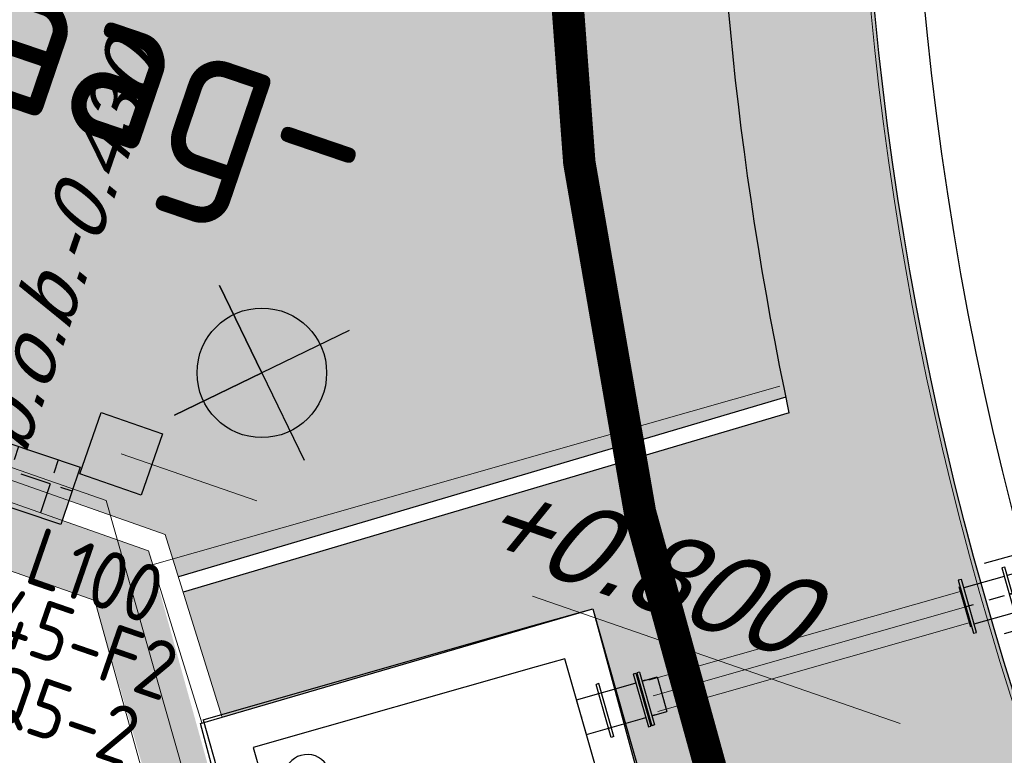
# Model space of a CAD drawing. Header units: metres. Extents: x 128615 to 129083, y 455669 to 456034.
# Tile 39 of 158: x 128750.22 to 128756.29, y 455902.56 to 455907.1. Entities that reach past the tile are written whole.
import ezdxf
from ezdxf.enums import TextEntityAlignment as Align
from ezdxf.lldxf.tags import DXFTag

# ---------------------------------------------------------------- set-up
doc = ezdxf.new("R2010")
doc.units = ezdxf.units.M
for name, pattern in [('DASHED', [19.049999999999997, 12.7, -6.35]), ('RI-AWZI_TERREINRIOLERING', [19.8, 6, -1.8, 2.4, -1.8, 1.8, -1.8, 2.4, -1.8]), ('Tauw_HIDDEN3', [2.8, 2, -0.8]), ('Tauw_L_Center3', [4.338, 2.66, -0.556, 0.556, -0.5660000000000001])]:
    doc.linetypes.add(name, pattern=pattern)
for name, color, linetype, lineweight in [('B-CO-BC-BETONVORM-G', 50, 'Continuous', 18), ('B-WE-OG-HOOGTELIJN-G', 7, 'Continuous', 18), ('B-XX-RI-AWZI_TERREINRIOLERING-G', 10, 'RI-AWZI_TERREINRIOLERING', 18), ('B-XX-VH-BESTRATING-V', 1, 'Continuous', 18), ('X-XX-AL-T25', 7, 'Continuous', 25)]:
    doc.layers.add(name, color=color, linetype=linetype, lineweight=lineweight)
for name, color, linetype in [('B-ME-IE-VERLICHTING-G', 1, 'Continuous'), ('B-ME-RI-PUT-G', 7, 'Continuous'), ('B-XX-GR-KRUIDEN-G', 98, 'Continuous'), ('B-XX-KL-ELEKTRA-G_HDSR', 190, 'HDSR_Elektra'), ('B-XX-OG-BEBOUWING-G', 1, 'Continuous'), ('B-XX-RI-AWZI_TERREINRIOLERING-T25_HDSR', 7, 'Continuous'), ('B-XX-VH-KANTVERHARDING-G', 60, 'Continuous'), ('ME_N_D_EB00----drijflaagafvoergoot~-_-----', 135, 'Continuous'), ('ME_N_D_EB00----sparing~-_-----', 135, 'Continuous'), ('ME_N_N_-B00----drijflaagafvoergoot~C_-----', 135, 'Tauw_L_Center3'), ('ZU_N_A_EB00--E-BETON~-_-----', 7, 'Continuous'), ('ZU_N_A_EL990---L__GY-FM200_pn10~W_-----', 8, 'Continuous'), ('ZU_N_A_EL995---L__GY-FF150_pn10~W_-----', 7, 'Continuous'), ('ZU_N_A_EL995---L__GY-Q150_pn10~W_-----', 7, 'Continuous'), ('ZU_N_A_EL999---L__GY-PEvv200-200_pn10~W_-----', 8, 'Continuous'), ('ZU_N_H_EB00--E-BETON~-_-----', 7, 'Tauw_HIDDEN3')]:
    doc.layers.add(name, color=color, linetype=linetype)
doc.styles.add('BURO-018', font='Isocp.shx', dxfattribs={"height": 360})
doc.styles.add('ISO', font='Iso.shx', dxfattribs={"height": 50})
doc.styles.get("Standard").update_dxf_attribs({"font": 'arial.ttf'})
doc.styles.add('TAUW-ISOCP', font='tcb_isocp.shx')
doc.styles.add('tcb_isocp', font='tcb_isocp.shx')
tags = doc.linetypes.add('HDSR_Elektra', pattern='A,25,-2,["E",Standard,S=1.5,R=0,X=0,Y=-0.75],-4', length=31).pattern_tags.tags
tags[6] = DXFTag(74, 10)

# ---------------------------------------------------------------- blocks, each defined once
blk = doc.blocks.new('FNZ200')
for p, q in [((-170.0000000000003, 20), (169.9999999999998, 20)), ((-170.0000000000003, 20), (-170.0000000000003, 3)), ((-170.0000000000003, 3), (169.9999999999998, 3)), ((-118.5000000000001, 9.094947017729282e-13), (118.5, -9.094947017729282e-13)), ((-111.0000000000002, 40), (-111.0000000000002, 20)), ((110.9999999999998, 40), (110.9999999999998, 20)), ((169.9999999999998, 20), (169.9999999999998, 3))]:
    blk.add_line(p, q)
blk.add_point((0, 0))
blk = doc.blocks.new('FNW200')
for p, q in [((-170, 25.49999999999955), (170, 25.49999999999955)), ((-170, 5.499999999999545), (-170, 25.49999999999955)), ((170, 5.499999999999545), (-170, 5.499999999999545)), ((-130, 0), (130, 0)), ((170, 25.49999999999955), (170, 5.499999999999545))]:
    blk.add_line(p, q)
blk.add_point((0, 0))
blk = doc.blocks.new('drijflaagafvoergoot top')
blk.add_line((-140.0000000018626, 2.58150976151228e-08), (-140.0000000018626, 2.58150976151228e-08))
at = {"layer": 'ME_N_D_EB00----drijflaagafvoergoot~-_-----'}
for p, q in [((-239.999999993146, 100.0000000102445), (-499.99999998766, 300.0000000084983)), ((1.501757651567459e-08, 300.0000000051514), (-40.00000000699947, 100.0000000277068)), ((899.382951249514, -170.0000001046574), (899.3829512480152, 169.9999998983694)), ((899.3829512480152, 169.9999998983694), (919.3829512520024, 169.9999998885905)), ((919.3829512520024, 169.9999998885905), (919.3829512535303, -170.0000001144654)), ((-40.00000000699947, 100.0000000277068), (575.2539842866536, 99.99999989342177)), ((575.2539842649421, 110.9999999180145), (575.2539843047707, -111.0000001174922)), ((640.8829512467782, 114.9999998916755), (899.3829512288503, 114.9999999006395)), ((919.3829512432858, 114.9999999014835), (1177.882951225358, 114.9999999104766)), ((-239.9999999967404, -99.99999997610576), (-500.0000000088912, -299.9999999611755)), ((-40.00000001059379, -99.99999995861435), (575.2539842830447, -100.0000000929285)), ((-40.00000001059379, -99.99999995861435), (-2.413024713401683, -300.0000000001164)), ((899.3829512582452, -115.0000001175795), (640.882951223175, -115.0000000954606)), ((1177.882951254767, -115.0000001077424), (919.3829512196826, -115.0000000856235)), ((919.3829512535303, -170.0000001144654), (899.382951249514, -170.0000001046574))]:
    blk.add_line(p, q, dxfattribs=at)
for points in [[(-500.0000000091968, 600.000000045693), (-499.99999998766, 300.0000000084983), (1.501757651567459e-08, 300.0000000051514), (-6.490154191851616e-09, 600.000000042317)], [(-499.99999998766, 300.0000000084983), (-500.0000000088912, -299.9999999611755), (-6.199115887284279e-09, -299.9999999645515), (1.501757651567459e-08, 300.0000000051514)], [(-239.999999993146, 100.0000000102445), (-239.9999999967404, -99.99999997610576), (-40.00000001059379, -99.99999995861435), (-40.00000000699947, 100.0000000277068)], [(-499.9999999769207, -599.9999999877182), (-500.0000000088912, -299.9999999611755), (-6.199115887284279e-09, -299.9999999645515), (2.575688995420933e-08, -599.9999999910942)]]:
    blk.add_lwpolyline(points, close=True, dxfattribs=at)
blk.add_circle((-140.0000000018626, 2.58150976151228e-08), 100.0000000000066, dxfattribs=at)
blk.add_point((909.3829512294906, -8.716597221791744e-08), dxfattribs=at)
at = {"layer": 'ME_N_D_EB00----sparing~-_-----'}
for p, q in [((815.3829512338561, 224.9999999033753), (1015.382951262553, 224.9999998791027)), ((815.3829512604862, -225.0000001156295), (1015.382951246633, -225.0000000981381))]:
    blk.add_line(p, q, dxfattribs=at)
at = {"layer": 'ME_N_N_-B00----drijflaagafvoergoot~C_-----'}
for p, q in [((-139.9999999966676, 216.9303563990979), (-140.0000000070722, -216.9303563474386)), ((-648.6578470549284, 1.656007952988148e-08), (1203.313179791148, -1.151347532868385e-07))]:
    blk.add_line(p, q, dxfattribs=at)
at = {"layer": 'ME_N_D_EB00----drijflaagafvoergoot~-_-----'}
for name, p, rotation in [('FNZ200', (615.3829512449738, -9.743962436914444e-08), 90), ('FNW200', (615.3829512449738, -9.743962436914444e-08), 270), ('FNW200', (1203.382951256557, -1.186563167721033e-07), 90)]:
    blk.add_blockref(name, p, dxfattribs=dict(at, rotation=rotation))
blk = doc.blocks.new('FNZ150')
for p, q in [((-142.5, 19.00000000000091), (142.5, 19.00000000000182)), ((-142.5, 19.00000000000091), (-142.5, 3.000000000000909)), ((-142.5, 3.000000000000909), (142.5, 3.000000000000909)), ((-104.5, 0), (104.5, 0)), ((-85, 39.00000000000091), (-85, 19.00000000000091)), ((85, 39.00000000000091), (85, 19.00000000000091)), ((142.5, 19.00000000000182), (142.5, 3.000000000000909))]:
    blk.add_line(p, q)
blk.add_point((0, 0))
blk = doc.blocks.new('_QNW150t')
for p, q in [((-84.99999999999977, -200.9999999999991), (-85, 0)), ((85.00000000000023, -200.9999999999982), (85, 0)), ((-142.5, -200.9999999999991), (142.5, -200.9999999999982)), ((-142.5, -200.9999999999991), (-142.5, -216.9999999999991)), ((-142.5, -216.9999999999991), (-104.4999999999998, -217)), ((-104.5, -220), (-104.5, -216.9999999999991)), ((-104.5, -220), (104.5, -220)), ((104.5, -220), (104.5, -216.9999999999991)), ((104.5, -217), (142.5, -216.9999999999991)), ((142.5, -200.9999999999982), (142.5, -216.9999999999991))]:
    blk.add_line(p, q)
for radius, start, end in [(142.5, 306.6190115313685, 233.3809884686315), (85, 0, 180)]:
    blk.add_arc((0, 0), radius, start, end)
for p in [(0, 0), (0, -220)]:
    blk.add_point(p)
blk = doc.blocks.new('_FMNW200(400)')
at = {"color": 0}
for p, q in [((141.5000000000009, 170.0000000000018), (141.5000000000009, -169.9999999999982)), ((158.5000000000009, 170.0000000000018), (141.5000000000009, 170.0000000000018)), ((158.5000000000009, 170.0000000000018), (158.5000000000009, -169.9999999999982)), ((380.0000000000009, -170), (380.0000000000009, 170)), ((380.0000000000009, 170), (397.0000000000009, 170)), ((397.0000000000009, -170), (397.0000000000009, 170)), ((0, 111.0000000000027), (-4.547473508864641e-13, -110.9999999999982)), ((0, 111.0000000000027), (360.0000000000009, 111)), ((360.0000000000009, 111), (380.0000000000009, 111)), ((400, -118.5), (400.0000000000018, 118.5)), ((0, -110.9999999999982), (360.0000000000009, -111)), ((360.0000000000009, -111), (380.0000000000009, -111)), ((158.5000000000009, -169.9999999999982), (141.5000000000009, -169.9999999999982)), ((380.0000000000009, -170), (397.0000000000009, -170))]:
    blk.add_line(p, q, dxfattribs=at)
for p in [(0, 0), (400.0000000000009, 0)]:
    blk.add_point(p, dxfattribs=at)
blk = doc.blocks.new('_PE200200')
at = {"color": 0}
for p, q in [((3, 170), (3, -170)), ((20, 170), (3, 170)), ((20, 170), (20, -170)), ((9.094947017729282e-13, 118.5), (-9.094947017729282e-13, -118.5)), ((20, 111), (116, 110.9999999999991)), ((40, 111), (20, 111)), ((116, 110.9999999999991), (116, -111)), ((20, -111), (116, -111)), ((40, -111), (20, -111)), ((20, -170), (3, -170))]:
    blk.add_line(p, q, dxfattribs=at)
blk.add_point((0, 0), dxfattribs=at)
blk = doc.blocks.new('A$C60F056B1')
at = {"layer": 'ZU_N_A_EB00--E-BETON~-_-----'}
for p, q in [((111.3960885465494, -996.1806727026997), (2611.39608856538, -996.1806727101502)), ((111.396088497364, -1431.180672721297), (111.3960885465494, -996.1806727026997)), ((2611.396088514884, -3496.180672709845), (2611.39608856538, -996.1806727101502)), ((2361.396088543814, -1246.180672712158), (361.3960885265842, -1246.180672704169)), ((361.3960885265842, -1246.180672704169), (361.3960884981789, -1431.180672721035)), ((2361.396088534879, -3246.180672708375), (2361.396088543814, -1246.180672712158)), ((111.3960885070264, -3496.18067271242), (111.396088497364, -1431.180672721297)), ((361.3960884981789, -1431.180672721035), (361.3960885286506, -3246.180672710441)), ((361.3960885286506, -3246.180672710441), (2361.396088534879, -3246.180672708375)), ((111.3960885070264, -3496.18067271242), (2611.396088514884, -3496.180672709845))]:
    blk.add_line(p, q, dxfattribs=at)
at = {"layer": 'ZU_N_A_EL995---L__GY-FF150_pn10~W_-----'}
for p, q in [((773.8960885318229, -3199.180672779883), (488.8960885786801, -3199.18067281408)), ((488.8960885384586, -3215.180672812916), (488.8960885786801, -3199.18067281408)), ((773.8960885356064, -3215.180672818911), (488.8960885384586, -3215.180672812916)), ((735.8960885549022, -3196.180672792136), (526.8960885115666, -3196.180672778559)), ((546.3960885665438, -3235.180672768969), (546.3960885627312, -3215.180672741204)), ((716.3960885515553, -3235.180672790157), (716.3960885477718, -3215.180672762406)), ((773.8960885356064, -3215.180672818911), (773.8960885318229, -3199.180672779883)), ((546.3960885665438, -3235.180672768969), (546.3960885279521, -3590.180672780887)), ((716.3960885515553, -3235.180672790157), (716.3960885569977, -3590.180672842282)), ((488.8960885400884, -3574.180672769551), (773.8960885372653, -3574.180672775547)), ((488.8960885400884, -3574.180672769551), (488.8960885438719, -3590.180672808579)), ((546.3960885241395, -3554.18067279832), (546.396088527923, -3574.180672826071)), ((716.3960885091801, -3554.180672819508), (716.3960885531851, -3574.180672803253)), ((773.8960885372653, -3574.180672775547), (773.8960885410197, -3590.180672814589)), ((488.8960885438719, -3590.180672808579), (773.8960885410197, -3590.180672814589)), ((526.8960885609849, -3593.180672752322), (735.8960885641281, -3593.180672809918)), ((546.3960885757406, -3632.180672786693), (546.3960885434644, -3829.2321385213)), ((716.3960885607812, -3632.180672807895), (716.3960885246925, -3829.23213845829)), ((508.8960885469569, -3849.232138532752), (753.8960885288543, -3849.232138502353)), ((508.8960885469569, -3849.232138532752), (508.8960885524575, -3859.79513982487)), ((546.3960885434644, -3829.2321385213), (546.3960885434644, -3849.232138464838)), ((716.3960885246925, -3829.23213845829), (716.3960885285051, -3849.232138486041)), ((753.8960885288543, -3849.232138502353), (753.896088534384, -3859.795139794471)), ((539.2816214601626, -3890.180672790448), (723.510555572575, -3890.180672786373))]:
    blk.add_line(p, q, dxfattribs=at)
for centre, start, end in [((539.2816214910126, -3859.795139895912), 179.9999982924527, 270), ((723.5105555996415, -3859.795139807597), 270, 359.9999982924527)]:
    blk.add_arc(centre, 30.38553295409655, start, end, dxfattribs=at)
at = {"layer": 'ZU_N_H_EB00--E-BETON~-_-----'}
for p, q in [((2184.619393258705, -2346.180672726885), (2361.396088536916, -2169.403977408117)), ((2270.179313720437, -2431.740593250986), (2184.619393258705, -2346.180672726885)), ((2278.664595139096, -2423.255311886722), (2270.179313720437, -2431.740593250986)), ((2275.836167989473, -2437.397447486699), (2284.321449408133, -2428.912166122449)), ((2284.321449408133, -2428.912166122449), (2278.664595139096, -2423.255311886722)), ((2361.396088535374, -2522.957368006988), (2275.836167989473, -2437.397447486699)), ((1284.619393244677, -3246.180672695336), (1461.396088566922, -3069.403977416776)), ((1461.396088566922, -3069.403977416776), (1546.956009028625, -3154.963897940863)), ((1546.956009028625, -3154.963897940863), (1538.470727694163, -3163.449179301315)), ((1538.470727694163, -3163.449179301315), (1544.127581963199, -3169.106033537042)), ((1544.127581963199, -3169.106033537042), (1552.612863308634, -3160.620752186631)), ((1552.612863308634, -3160.620752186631), (1638.172783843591, -3246.180672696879))]:
    blk.add_line(p, q, dxfattribs=at)
at = {"layer": 'ZU_N_A_EL990---L__GY-FM200_pn10~W_-----', "xscale": -0.9999999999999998}
for p, rotation in [((736.3960885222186, -1246.180672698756), 270), ((1986.396088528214, -3246.180672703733), 90)]:
    blk.add_blockref('_FMNW200(400)', p, dxfattribs=dict(at, rotation=rotation))
at = {"layer": 'ZU_N_A_EL995---L__GY-FF150_pn10~W_-----', "rotation": 179.99999769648}
blk.add_blockref('FNZ150', (631.396088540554, -3593.180672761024), dxfattribs=at)
at = {"layer": 'ZU_N_A_EL995---L__GY-Q150_pn10~W_-----', "rotation": 359.99999769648}
blk.add_blockref('_QNW150t', (631.3960885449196, -2976.180672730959), dxfattribs=at)
at = {"layer": 'ZU_N_A_EL999---L__GY-PEvv200-200_pn10~W_-----'}
for p, rotation in [((736.3960884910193, -846.1806726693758), 90), ((1986.396088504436, -3646.180672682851), 270)]:
    blk.add_blockref('_PE200200', p, dxfattribs=dict(at, rotation=rotation))
blk = doc.blocks.new('E00525')
at = {"linetype": 'ByBlock'}
h = blk.add_hatch(dxfattribs=at)
h.set_pattern_fill('ANGLE', color=0, scale=0.18438609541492, style=0)
h.set_pattern_definition([(360, (-37.67331033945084, -34.01927211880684), (5.551115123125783e-17, 1.287936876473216), [0.9366813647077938, -0.3512555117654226]), (90, (-37.67331033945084, -34.01927211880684), (-1.287936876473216, 1.387778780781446e-16), [0.9366813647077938, -0.3512555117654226])])
edge = h.paths.add_edge_path()
edge.add_line((-2.522521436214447, 2.863310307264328), (2.522521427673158, 2.863310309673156))
edge.add_line((2.522521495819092, 2.863310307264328), (2.522521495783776, 1.000000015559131))
edge.add_line((2.522521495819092, 1.000000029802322), (-2.522521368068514, 1.000000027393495))
edge.add_line((-2.522521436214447, 1), (-2.522521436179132, 2.863310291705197))
h = blk.add_hatch(color=0, dxfattribs=at)
edge = h.paths.add_edge_path()
edge.add_line((-2.522521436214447, 2.863310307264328), (2.522521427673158, 2.863310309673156))
edge.add_line((2.522521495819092, 2.863310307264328), (2.522521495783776, 1.000000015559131))
edge.add_line((2.522521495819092, 1.000000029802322), (-2.522521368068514, 1.000000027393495))
edge.add_line((-2.522521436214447, 1), (-2.522521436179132, 2.863310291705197))
at = {"color": 0, "linetype": 'ByBlock'}
for p, q in [((1.767766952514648, 14.38605433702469), (-1.767766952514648, 10.85052043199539)), ((-1.767766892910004, 14.38605433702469), (1.767767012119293, 10.85052046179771)), ((5.960464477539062e-08, 10.0973382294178), (1.192092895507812e-07, 2.863310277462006))]:
    blk.add_line(p, q, dxfattribs=at)
blk.add_lwpolyline([(-2.522521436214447, 2.863310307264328), (2.522521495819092, 2.863310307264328), (2.522521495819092, 1.000000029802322), (-2.522521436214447, 1)], close=True, dxfattribs=at)
blk.add_circle((0, 12.61828738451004), 2.500000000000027, dxfattribs=at)
at = {"color": 0, "linetype": 'ByBlock', "style": 'BURO-018'}
for tag, p in [('E_GKAST', (5.960464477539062e-08, 20.61828738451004)), ('E_GROEP', (5.960464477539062e-08, 17.61828738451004)), ('E_SGROEP', (4.500000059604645, 17.61828738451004)), ('E_ARMCODE', (0, 12.61828738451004)), ('E_SLET', (4.500000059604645, 11.61828738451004))]:
    blk.add_attdef(tag, text='', height=1.8, dxfattribs=at).set_placement(p, align=Align.MIDDLE)

msp = doc.modelspace()

# ---------------------------------------------------------------- hatches: boundary and pattern name
at = {"layer": 'B-XX-GR-KRUIDEN-G'}
h = msp.add_hatch(dxfattribs=at)
h.set_pattern_fill('SWAMP', color=256, scale=0.2, angle=-116.5632943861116, style=0)
h.set_pattern_definition([(340.9065815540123, (128738.9979208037, 455858.1422880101), (3.839350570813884, 3.326515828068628), [0.6349999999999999, -4.444999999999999]), (70.90658155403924, (128739.2979540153, 455858.0384307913), (-0.9611808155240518, 4.988231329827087), [0.3174999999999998, -8.481319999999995]), (70.90658155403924, (128739.3729632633, 455858.0124661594), (-0.9611808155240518, 4.988231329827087), [0.2539999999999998, -8.544819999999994]), (70.90658155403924, (128739.2229447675, 455858.0643954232), (-0.9611808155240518, 4.988231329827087), [0.2539999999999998, -8.544819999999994]), (40.90658155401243, (128739.4479706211, 455857.9865021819), (-0.9611719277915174, 4.988233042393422), [0.2032, -4.876799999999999]), (100.9065815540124, (128739.1479374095, 455858.0903594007), (-4.8005224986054, 1.661717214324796), [0.2032, -4.8768])])
edge = h.paths.add_edge_path()
edge.add_line((128948.4118116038, 455833.4579504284), (128948.6455033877, 455826.0782791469))
edge.add_line((128948.6455033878, 455826.0782791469), (128943.9095911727, 455812.3966981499))
edge.add_line((128943.9095911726, 455812.3966981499), (128941.3888850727, 455813.2785094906))
edge.add_line((128941.3888850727, 455813.2785094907), (128942.1339618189, 455815.4309623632))
edge.add_arc((128932.745274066, 455818.888458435), 10.00508554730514, -20.21683048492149, 71.17534409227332)
edge.add_line((128935.9736453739, 455828.358376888), (128892.1860483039, 455843.579290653))
edge.add_arc((128893.6952972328, 455847.9211051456), 4.596649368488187, -157.04283936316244, -109.16785423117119, ccw=False)
edge.add_arc((128894.4307678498, 455848.232645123), 5.395382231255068, 162.5112662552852, 202.9571606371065, ccw=False)
edge.add_line((128889.2847814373, 455849.8540560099), (128901.8557516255, 455885.6735668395))
edge.add_line((128901.8557516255, 455885.6735668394), (128887.2242848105, 455890.7225570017))
edge.add_line((128887.2242848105, 455890.7225570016), (128887.1817624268, 455890.5997140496))
edge.add_line((128887.1817624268, 455890.5997140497), (128874.5146120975, 455895.1035688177))
edge.add_line((128874.5146120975, 455895.1035688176), (128873.5283828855, 455892.2544503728))
edge.add_arc((128867.280722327, 455871.995513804), 21.20041917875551, 72.86074229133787, 176.4358647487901)
edge.add_line((128846.121308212, 455873.313454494), (128835.0103701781, 455877.1887525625))
edge.add_arc((128817.5916042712, 455889.2204382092), 21.17014088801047, -34.63404912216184, -24.22743715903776)
edge.add_line((128836.8971577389, 455880.5330640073), (128837.0847450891, 455880.5150973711))
edge.add_line((128837.0847450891, 455880.5150973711), (128838.2442237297, 455883.7950644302))
edge.add_line((128838.2442237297, 455883.7950644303), (128838.0851409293, 455883.9110295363))
edge.add_arc((128817.5916042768, 455889.2204382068), 21.17014088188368, -14.52468191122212, 21.05836036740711)
edge.add_line((128837.3478955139, 455896.8272655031), (128838.4437976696, 455897.45125095))
edge.add_line((128838.4437976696, 455897.45125095), (128836.9196742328, 455900.519436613))
edge.add_line((128836.9196742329, 455900.519436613), (128835.8290882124, 455899.9707426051))
edge.add_arc((128817.5916042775, 455889.2204382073), 21.17014088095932, 30.51773535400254, 65.7725628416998)
edge.add_line((128826.2789784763, 455908.5259916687), (128826.2969451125, 455908.713579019))
edge.add_line((128826.2969451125, 455908.7135790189), (128823.0169780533, 455909.8730576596))
edge.add_line((128823.0169780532, 455909.8730576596), (128822.9010129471, 455909.7139748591))
edge.add_arc((128817.591604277, 455889.2204382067), 21.17014088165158, 75.47531808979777, 155.5873596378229)
edge.add_line((128798.3142327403, 455897.9701702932), (128798.1176121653, 455897.9799474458))
edge.add_line((128798.1176121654, 455897.9799474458), (128797.7211869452, 455896.8585281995))
edge.add_line((128797.7211869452, 455896.8585281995), (128793.8072384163, 455898.2133509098))
edge.add_arc((128775.6531717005, 455909.0573338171), 21.14620778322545, -30.85117203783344, -24.45064201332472)
edge.add_line((128794.9029489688, 455900.3047239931), (128795.4902118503, 455900.2458409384))
edge.add_line((128795.4902118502, 455900.2458409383), (128796.7020683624, 455903.7467742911))
edge.add_line((128796.7020683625, 455903.746774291), (128796.1976420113, 455904.0486570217))
edge.add_arc((128775.6531716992, 455909.057333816), 21.14620778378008, -13.70124981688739, 21.18853243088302)
edge.add_line((128795.3698146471, 455916.7003760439), (128797.9082227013, 455917.9559061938))
edge.add_line((128797.9082227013, 455917.9559061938), (128796.4067381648, 455921.1222890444))
edge.add_line((128796.4067381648, 455921.1222890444), (128793.8362756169, 455919.8525566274))
edge.add_arc((128775.6531717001, 455909.0573338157), 21.1462077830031, 30.69740409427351, 65.54935799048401)
edge.add_line((128784.4057815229, 455928.3071110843), (128784.4646645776, 455928.8943739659))
edge.add_line((128784.4646645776, 455928.8943739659), (128780.9637312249, 455930.1062304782))
edge.add_line((128780.9637312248, 455930.1062304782), (128780.6618484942, 455929.6018041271))
edge.add_arc((128775.6531717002, 455909.0573338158), 21.14620778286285, 76.298750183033, 155.5095457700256)
edge.add_line((128756.4094808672, 455917.8233173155), (128755.8262168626, 455917.8979581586))
edge.add_line((128755.8262168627, 455917.8979581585), (128754.6142224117, 455914.3971073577))
edge.add_line((128754.6142224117, 455914.3971073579), (128755.1121866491, 455914.0802848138))
edge.add_arc((128775.6531716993, 455909.057333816), 21.1462077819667, 166.2589379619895, 191.7043835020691)
edge.add_line((128754.9466508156, 455904.7675673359), (128751.1985842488, 455903.6584638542))
edge.add_line((128751.1985842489, 455903.6584638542), (128751.1173775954, 455903.9197317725))
edge.add_line((128751.1173775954, 455903.9197317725), (128741.4969709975, 455907.2999279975))
edge.add_line((128741.4969709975, 455907.2999279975), (128757.0495062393, 455938.2990116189))
edge.add_line((128757.0495062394, 455938.2990116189), (128795.963293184, 455925.5684809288))
edge.add_line((128795.963293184, 455925.5684809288), (128808.0815679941, 455921.3936663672))
edge.add_line((128808.0815679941, 455921.3936663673), (128811.5859768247, 455919.9881814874))
edge.add_line((128811.5859768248, 455919.9881814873), (128842.9440111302, 455909.6012506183))
edge.add_line((128842.9440111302, 455909.6012506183), (128874.3253125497, 455899.2845629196))
edge.add_line((128874.3253125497, 455899.2845629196), (128897.3942134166, 455890.0887698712))
edge.add_line((128897.3942134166, 455890.0887698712), (128932.249899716, 455875.2515896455))
edge.add_line((128932.249899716, 455875.2515896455), (128958.9784740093, 455863.874893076))
edge.add_line((128958.9784740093, 455863.8748930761), (128948.4118116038, 455833.4579504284))
h.paths.add_polyline_path([(128845.694092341, 455904.4570519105), (128848.0856081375, 455905.5477301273), (128849.2310223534, 455903.2376735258), (128848.6444501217, 455901.5319182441), (128846.8291906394, 455902.1678003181)], flags=16)
at = {"layer": 'B-XX-VH-BESTRATING-V'}
h = msp.add_hatch(dxfattribs=at)
h.set_pattern_fill('AR-B88', color=256, scale=0.001999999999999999, angle=-116.5632943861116, style=0)
h.set_pattern_definition([(340.9065815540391, (222427.1499990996, -244828.0170875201), (0.1329372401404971, 0.384042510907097), []), (70.90658155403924, (222427.1499990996, -244828.0170875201), (-0.05908401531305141, 0.4505111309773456), [0.4063999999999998, -0.4063999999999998])])
h.paths.add_polyline_path([(128802.6831891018, 455871.9683862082), (128802.3461751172, 455873.6753526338), (128799.7344619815, 455873.2101704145), (128799.9911473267, 455871.4906072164)], flags=17)
h.paths.add_polyline_path([(128809.7716455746, 455870.5194527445, -0.3830161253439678), (128798.1585253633, 455894.985336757), (128798.0410408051, 455895.0629989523), (128798.7426580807, 455897.047754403), (128798.8906188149, 455897.0403969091, -0.3816233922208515), (128823.2619809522, 455908.681307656), (128823.3492469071, 455908.8010204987), (128824.2202072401, 455908.4931332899), (128824.5146119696, 455909.3436393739), (128823.0169780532, 455909.8730576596), (128822.9010129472, 455909.7139748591, 0.3645239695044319), (128798.3142327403, 455897.9701702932), (128798.1176121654, 455897.9799474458), (128797.7211869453, 455896.8585281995), (128797.6878571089, 455896.7642437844), (128793.7546200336, 455898.1257432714, 0.02914402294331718), (128794.9029489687, 455900.3047239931), (128795.4902118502, 455900.2458409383), (128796.7020683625, 455903.746774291), (128796.1976420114, 455904.0486570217, 0.1534224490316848), (128795.3698146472, 455916.7003760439), (128797.9082227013, 455917.9559061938), (128796.4067381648, 455921.1222890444), (128793.836275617, 455919.8525566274, 0.153253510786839), (128784.4057815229, 455928.3071110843), (128784.4646645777, 455928.8943739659), (128780.9637312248, 455930.1062304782), (128780.6618484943, 455929.6018041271, 0.3600753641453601), (128756.4094808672, 455917.8233173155), (128755.8262168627, 455917.8979581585), (128754.6142224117, 455914.3971073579), (128755.1121866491, 455914.0802848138, 0.1126862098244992), (128754.9672368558, 455904.6693726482), (128751.228268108, 455903.5629613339), (128751.4681974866, 455902.791031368), (128753.7546102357, 455903.4609714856), (128754.4147722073, 455901.0245720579), (128752.1405026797, 455900.3908550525), (128752.3841142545, 455899.5286384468), (128756.2328856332, 455900.6898615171), (128756.2729437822, 455900.5974951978, 0.1850112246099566), (128766.8871882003, 455889.8136429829), (128766.8125473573, 455889.2303789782), (128768.6815525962, 455888.5834183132), (128768.0780292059, 455886.8559226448), (128758.9954711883, 455890.0228108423), (128750.6369597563, 455892.9361511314), (128750.9249881, 455893.8376432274), (128746.1363612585, 455895.4945688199), (128745.0365227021, 455892.3228495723, 0.145715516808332), (128741.8477927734, 455889.9544302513, -0.3237883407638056), (128749.4031400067, 455892.2733416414), (128767.1030434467, 455886.1714937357), (128768.6009545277, 455885.6525632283), (128768.9522127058, 455886.6663736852), (128771.9254436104, 455885.6870242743), (128771.6102218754, 455884.6115276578), (128780.1756717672, 455881.6469653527), (128791.5501526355, 455877.7101819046, -0.1901935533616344), (128799.0036448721, 455871.3153469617), (128799.9911473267, 455871.4906072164), (128799.7344619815, 455873.2101704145), (128802.3461751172, 455873.6753526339), (128802.6831891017, 455871.9683862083), (128803.3650649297, 455872.0894043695), (128804.9044082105, 455870.3143797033), (128805.6418993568, 455866.7162066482), (128804.8351694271, 455864.5433848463), (128800.4828560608, 455863.6959360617), (128800.1636573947, 455861.953330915), (128804.3746034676, 455860.4957017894), (128801.189211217, 455851.2934192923), (128801.8191947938, 455851.0775833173), (128806.9899085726, 455866.0979061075), (128809.2715134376, 455865.3078385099), (128809.5798165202, 455866.1984955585), (128807.4969410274, 455866.9266101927), (128806.7155608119, 455871.0576591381, 0.02837327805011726), (128808.8418721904, 455869.94306667), (128808.8320950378, 455869.7464460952), (128810.5925307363, 455869.1241265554), (128810.8869354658, 455869.9746326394), (128809.7642880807, 455870.3714920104)])
h.paths.add_polyline_path([(128802.1708073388, 455874.7161668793), (128798.1990629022, 455874.016585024, -0.00197751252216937), (128798.2689034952, 455873.9273473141), (128802.2531375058, 455874.6291290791, -0.001414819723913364)], flags=0)
h.paths.add_polyline_path([(128799.2250375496, 455875.0005329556, -1), (128799.9806637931, 455874.7389711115, -1)], flags=0)
h.paths.add_polyline_path([(128795.5535477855, 455877.1010864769), (128794.9865558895, 455877.2973520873), (128795.1828215, 455877.8643439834), (128795.7498133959, 455877.6680783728)], flags=0)
h.paths.add_polyline_path([(128795.0846886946, 455877.5808480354, -1), (128795.6516805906, 455877.3845824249, -1)], flags=0)
h.paths.add_polyline_path([(128789.8363600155, 455884.0321790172, -1), (128789.9308586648, 455883.9994680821, -1)], flags=0)
h.paths.add_polyline_path([(128789.5422703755, 455884.3809320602, -1), (128789.7312676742, 455884.3155101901, -1)], flags=0)
h.paths.add_polyline_path([(128789.7062138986, 455884.7031730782, -1), (128789.8007125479, 455884.6704621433, -1)], flags=0)
h.paths.add_polyline_path([(128789.1901890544, 455884.2549662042, -1), (128789.2846877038, 455884.2222552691, -1)], flags=0)
h.paths.add_polyline_path([(128781.9076581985, 455884.7022655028), (128781.5157294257, 455884.1839190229), (128780.9016399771, 455884.3964875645), (128780.9140405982, 455885.0462086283), (128781.5357940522, 455885.2351897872)], flags=16)
h.paths.add_polyline_path([(128770.2230062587, 455889.5529180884), (128769.9358075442, 455889.1015149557), (128767.7981038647, 455889.8415879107), (128767.8655687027, 455890.3687766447, -0.3785461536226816), (128756.1487559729, 455914.4874992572), (128755.6973528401, 455914.7746979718), (128756.4374257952, 455916.9124016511), (128756.9646145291, 455916.8449368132, -0.3786081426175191), (128781.0875670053, 455928.5605714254), (128781.3605012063, 455929.0166266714), (128783.4982048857, 455928.2765537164), (128783.4448275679, 455927.7442016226, -0.1719370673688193), (128793.4723990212, 455918.6689969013), (128795.985380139, 455919.910335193), (128796.7157271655, 455918.3701539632), (128794.2182550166, 455917.1348712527, -0.1722066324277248), (128795.1564093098, 455903.6229385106), (128795.6124645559, 455903.3500043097), (128794.8723916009, 455901.2123006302), (128794.340039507, 455901.265677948, -0.3784841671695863)], flags=16)
h.paths.add_polyline_path([(128772.6322610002, 455885.201210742), (128772.0652691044, 455885.3974763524), (128772.2615347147, 455885.9644682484), (128772.8285266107, 455885.768202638)], flags=16)
h.paths.add_polyline_path([(128772.1634019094, 455885.6809723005, -1), (128772.7303938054, 455885.48470669, -1)], flags=0)
h.paths.add_polyline_path([(128746.8429795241, 455893.7547216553), (128746.2759876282, 455893.9509872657), (128746.4722532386, 455894.5179791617), (128747.0392451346, 455894.3217135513)], flags=16)
h.paths.add_polyline_path([(128746.3741204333, 455894.2344832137, -1), (128746.9411123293, 455894.0382176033, -1)], flags=0)
h.paths.add_polyline_path([(128786.8876797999, 455882.5506637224), (128788.2286606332, 455882.0864799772), (128788.4249262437, 455882.6534718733), (128787.0839454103, 455883.1176556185)], flags=8)
h.paths.add_polyline_path([(128787.8560286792, 455886.7387165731), (128789.8270005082, 455886.0564599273), (128790.0232661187, 455886.6234518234), (128788.0522942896, 455887.3057084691)], flags=8)
h.paths.add_polyline_path([(128780.9670642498, 455884.5893507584), (128781.6393546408, 455884.3566358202), (128781.8159936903, 455884.8669285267), (128781.1437032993, 455885.0996434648)], flags=8)
h.paths.add_polyline_path([(128790.3023911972, 455883.5528374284), (128790.9593818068, 455883.3254185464), (128791.1556474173, 455883.8924104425), (128790.4986568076, 455884.1198293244)], flags=8)
edge = h.paths.add_edge_path(flags=16)
edge.add_arc((128786.9524666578, 455865.1426516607), 14.3259422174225, 37.8213863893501, 70.95297360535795)
edge.add_line((128791.6276532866, 455878.6842634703), (128773.0238165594, 455885.1535321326))
edge.add_line((128773.0238165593, 455885.1535321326), (128773.3153738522, 455886.0005636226))
edge.add_line((128773.3153738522, 455886.0005636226), (128769.6490773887, 455887.2857430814))
edge.add_line((128769.6490773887, 455887.2857430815), (128769.9427154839, 455888.1467148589))
edge.add_line((128769.9427154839, 455888.1467148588), (128770.3133981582, 455888.0183845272))
edge.add_line((128770.3133981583, 455888.0183845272), (128770.6302207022, 455888.5163487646))
edge.add_arc((128775.6531717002, 455909.0573338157), 21.14620778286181, -103.7410620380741, -33.63390409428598)
edge.add_line((128793.2593696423, 455897.3447808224), (128797.3878885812, 455895.9156840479))
edge.add_line((128797.3878885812, 455895.915684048), (128796.9581335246, 455894.6999803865))
edge.add_line((128796.9581335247, 455894.6999803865), (128797.1153368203, 455894.5960624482))
edge.add_arc((128817.5916042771, 455889.2204382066), 21.17014088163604, 165.2901148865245, 223.5699829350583)
edge.add_line((128802.2531375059, 455874.6291290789), (128798.2689034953, 455873.927347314))
h = msp.add_hatch(dxfattribs=at)
h.set_pattern_fill('BRICK', color=256, scale=0.03307086, angle=-116.5097316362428)
h.set_pattern_definition([(340.9065815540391, (128781.00315288, 455850.7668853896), (0.0686929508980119, 0.1984471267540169), []), (70.90658155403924, (128781.00315288, 455850.7668853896), (-0.3968942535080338, 0.1373859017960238), [0.2099999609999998, -0.2099999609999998]), (70.90658155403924, (128781.2016000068, 455850.6981924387), (-0.3968942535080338, 0.1373859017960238), [-0.2099999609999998, 0.2099999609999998])])
edge = h.paths.add_edge_path()
edge.add_line((128831.6126664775, 455838.8346340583), (128839.0652869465, 455860.4902585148))
edge.add_line((128839.0652869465, 455860.4902585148), (128836.3034510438, 455861.4412710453))
edge.add_line((128836.3034510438, 455861.4412710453), (128833.541615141, 455862.3922835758))
edge.add_arc((128834.2946828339, 455864.407557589), 2.151381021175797, 165.7586443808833, 249.5102871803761, ccw=False)
edge.add_line((128832.2094179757, 455864.936812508), (128832.7229766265, 455866.3634640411))
edge.add_line((128832.7229766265, 455866.3634640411), (128829.5305935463, 455867.4960062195))
edge.add_line((128829.5305935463, 455867.4960062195), (128825.7790093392, 455865.6897798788))
edge.add_line((128825.7790093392, 455865.6897798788), (128824.1892600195, 455861.2288345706))
edge.add_line((128824.1892600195, 455861.2288345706), (128829.3480097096, 455859.4118744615))
edge.add_arc((128828.6821113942, 455857.5376763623), 1.98897940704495, -20.160679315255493, 70.43999003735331, ccw=False)
edge.add_line((128830.5492255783, 455856.8521665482), (128825.085613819, 455841.0700632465))
edge.add_arc((128820.6003911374, 455842.5189337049), 4.713432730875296, 246.4303146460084, 342.09788309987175, ccw=False)
edge.add_line((128818.7156584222, 455838.1987218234), (128794.9887339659, 455846.4591081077))
edge.add_line((128794.9887339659, 455846.4591081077), (128740.4443933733, 455865.3829613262))
edge.add_arc((128742.7378552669, 455872.1050294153), 7.102546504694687, 156.7495911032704, 251.16118143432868, ccw=False)
edge.add_line((128736.2121179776, 455874.9087625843), (128740.8492055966, 455888.4475361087))
edge.add_arc((128747.4193090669, 455885.7839878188), 7.08948158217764, 110.50432189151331, 157.9321541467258, ccw=False)
edge.add_line((128744.936019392, 455892.4243207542), (128746.0560372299, 455895.6599412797))
edge.add_line((128746.0560372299, 455895.6599412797), (128750.9663574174, 455893.9602221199))
edge.add_line((128750.9663574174, 455893.9602221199), (128752.5278960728, 455898.5416274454))
edge.add_line((128752.5278960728, 455898.5416274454), (128752.0152830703, 455900.3559231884))
edge.add_line((128752.0152830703, 455900.3559231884), (128751.9765845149, 455900.3451798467))
edge.add_line((128751.9765845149, 455900.3451798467), (128751.0126086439, 455903.818817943))
edge.add_line((128751.0126086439, 455903.818817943), (128743.3040688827, 455906.5354959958))
edge.add_line((128743.3040688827, 455906.5354959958), (128719.892912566, 455838.9029857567))
edge.add_line((128719.892912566, 455838.9029857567), (128720.2712589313, 455838.7734198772))
edge.add_line((128720.2712589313, 455838.7734198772), (128743.5504862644, 455906.0245387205))
edge.add_line((128743.5504862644, 455906.0245387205), (128750.6829467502, 455903.5108851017))
edge.add_line((128750.6829467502, 455903.5108851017), (128752.1090925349, 455898.5527556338))
edge.add_line((128752.1090925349, 455898.5527556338), (128750.717407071, 455894.4696833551))
edge.add_line((128750.717407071, 455894.4696833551), (128745.8088863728, 455896.1687796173))
edge.add_line((128745.8088863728, 455896.1687796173), (128744.6185725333, 455892.7300809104))
edge.add_arc((128747.419309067, 455885.7839878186), 7.489481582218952, 111.9598016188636, 158.0177529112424)
edge.add_line((128740.4743136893, 455888.5874452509), (128735.6521931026, 455874.5084362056))
edge.add_arc((128742.711383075, 455872.0759849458), 7.466524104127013, 160.9871051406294, 251.273710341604)
edge.add_line((128740.3142736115, 455865.0047157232), (128794.856583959, 455846.0815660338))
edge.add_line((128794.856583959, 455846.0815660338), (128818.5714073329, 455837.8252763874))
edge.add_arc((128820.6003911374, 455842.5189337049), 5.113432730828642, 246.6220382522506, 342.0506229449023)
edge.add_line((128825.4649488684, 455840.9430934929), (128830.9260443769, 455856.717928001))
edge.add_arc((128828.6821113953, 455857.5376763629), 2.388979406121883, 339.9318582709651, 430.4537588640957)
edge.add_line((128829.4813863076, 455859.7889831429), (128824.7008226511, 455861.4727425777))
edge.add_line((128824.7008226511, 455861.4727425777), (128826.1020253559, 455865.4046131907))
edge.add_line((128826.1020253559, 455865.4046131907), (128829.4604913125, 455867.0964502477))
edge.add_line((128829.4604913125, 455867.0964502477), (128832.2105117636, 455866.120842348))
edge.add_line((128832.2105117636, 455866.120842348), (128831.8267665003, 455865.0548087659))
edge.add_arc((128834.2946828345, 455864.4075575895), 2.551381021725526, 165.3042260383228, 249.6319906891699)
edge.add_line((128833.4066780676, 455862.0156979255), (128838.5569163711, 455860.2422612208))
edge.add_line((128838.5569163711, 455860.2422612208), (128831.2322111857, 455838.9583295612))
edge.add_arc((128836.4510621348, 455837.3560573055), 5.459274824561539, 162.9326608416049, 251.688394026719)
edge.add_line((128834.7358411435, 455832.1732300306), (128868.2102711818, 455820.5590485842))
edge.add_arc((128870.243457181, 455825.3755239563), 5.22802833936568, 247.1138597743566, 340.4610631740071)
edge.add_line((128875.1704265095, 455823.6270235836), (128882.5907182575, 455844.7795449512))
edge.add_arc((128880.2053561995, 455845.6949556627), 2.55498119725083, 339.0051081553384, 400.5811834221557)
edge.add_line((128882.1458260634, 455847.357034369), (128879.1820600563, 455850.9862143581))
edge.add_line((128879.1820600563, 455850.9862143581), (128886.2461834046, 455856.9579368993))
edge.add_arc((128882.7728296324, 455860.6776088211), 5.089218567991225, 313.038728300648, 342.0620473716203)
edge.add_line((128887.6146643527, 455859.110196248), (128893.0181774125, 455874.5159597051))
edge.add_arc((128882.8722026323, 455877.7590635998), 10.65169127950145, 342.2738127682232, 419.290512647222)
edge.add_line((128888.3118646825, 455886.917043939), (128886.2148499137, 455887.872679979))
edge.add_line((128886.2148499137, 455887.872679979), (128886.1094443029, 455887.4783866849))
edge.add_line((128886.1094443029, 455887.4783866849), (128888.1745737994, 455886.5274173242))
edge.add_arc((128882.8857705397, 455877.7600346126), 10.23906438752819, -17.723255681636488, 58.900096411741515, ccw=False)
edge.add_line((128892.6388684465, 455874.6430616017), (128887.2355901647, 455859.2379771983))
edge.add_arc((128882.7728296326, 455860.677608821), 4.689218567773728, 313.1287842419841, 342.12093767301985, ccw=False)
edge.add_line((128885.978569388, 455857.2553283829), (128883.1729931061, 455854.8264816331))
edge.add_line((128883.1729931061, 455854.8264816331), (128878.5836409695, 455851.0866857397))
edge.add_line((128878.5836409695, 455851.0866857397), (128881.839104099, 455847.1002356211))
edge.add_arc((128880.2053561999, 455845.6949556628), 2.15498119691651, -21.143024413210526, 40.70070699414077, ccw=False)
edge.add_line((128882.2152704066, 455844.9176598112), (128877.8010034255, 455832.3322089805))
edge.add_line((128877.8010034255, 455832.3322089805), (128874.7932273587, 455823.7601450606))
edge.add_arc((128870.243457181, 455825.3755239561), 4.828028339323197, 246.96541338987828, 340.45278373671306, ccw=False)
edge.add_line((128868.354313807, 455820.9324400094), (128834.8638834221, 455832.552191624))
edge.add_arc((128836.4510621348, 455837.3560573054), 5.059274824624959, 163.0072479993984, 251.7166439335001, ccw=False)

# ---------------------------------------------------------------- linework, layer by layer
at = {"layer": 'B-ME-IE-VERLICHTING-G'}
msp.add_lwpolyline([(128752.2525125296, 455905.1785631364), (128751.1733742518, 455904.6550383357), (128751.7129433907, 455904.9168007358), (128751.4511809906, 455905.4563698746), (128751.974705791, 455904.377231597)], dxfattribs=at)
msp.add_circle((128751.7129433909, 455904.9168007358), 0.3998079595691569, dxfattribs=at)
at = {"layer": 'B-ME-RI-PUT-G', "lineweight": -3, "flags": 128}
msp.add_lwpolyline([(128750.5905766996, 455904.2934656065), (128750.7214198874, 455904.6714603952), (128751.099414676, 455904.5406172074), (128750.9685714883, 455904.1626224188)], close=True, dxfattribs=at)
at = {"layer": 'B-XX-KL-ELEKTRA-G_HDSR', "linetype": 'DASHED', "const_width": 0.1999999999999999}
msp.add_lwpolyline([(128777.3622988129, 455931.437893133, 0.5939745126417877), (128756.3960917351, 455897.9347327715)], format="xyb", dxfattribs=at)
at = {"layer": 'B-XX-OG-BEBOUWING-G'}
msp.add_lwpolyline([(128793.4723990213, 455918.6689969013), (128795.9853801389, 455919.910335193), (128796.7157271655, 455918.3701539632), (128794.2182550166, 455917.1348712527, -0.1722066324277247), (128795.1564093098, 455903.6229385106), (128795.6124645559, 455903.3500043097), (128794.8723916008, 455901.2123006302), (128794.340039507, 455901.265677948, -0.3784841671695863), (128770.2230062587, 455889.5529180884), (128769.9358075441, 455889.1015149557), (128767.7981038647, 455889.8415879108), (128767.8655687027, 455890.3687766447, -0.3785461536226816), (128756.1487559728, 455914.4874992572), (128755.6973528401, 455914.7746979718), (128756.4374257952, 455916.9124016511), (128756.9646145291, 455916.8449368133, -0.3786081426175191), (128781.0875670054, 455928.5605714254), (128781.3605012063, 455929.0166266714), (128783.4982048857, 455928.2765537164), (128783.4448275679, 455927.7442016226, -0.1719370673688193)], format="xyb", close=True, dxfattribs=at)
msp.add_lwpolyline([(128753.7546102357, 455903.4609714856), (128754.4147722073, 455901.0245720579), (128751.976584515, 455900.3451798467), (128751.3352064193, 455902.7520637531), (128753.7546102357, 455903.4609714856)], dxfattribs=at)
msp.add_lwpolyline([(128753.7546102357, 455903.4609714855), (128754.4147722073, 455901.0245720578), (128751.976584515, 455900.3451798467), (128751.3352064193, 455902.7520637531)], close=True, dxfattribs=at)
msp.add_circle((128775.6531716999, 455909.0573338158), 19.93842131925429, dxfattribs=at)
at = {"layer": 'B-XX-RI-AWZI_TERREINRIOLERING-G'}
for points in [[(128789.1040761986, 455891.1735685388), (128750.8449956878, 455904.417041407)], [(128754.1003700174, 455903.0191614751), (128756.0290791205, 455903.5688082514)], [(128754.1277769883, 455902.9229904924), (128756.0564860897, 455903.472637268)], [(128754.1551839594, 455902.8268195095), (128756.0838930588, 455903.3764662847)]]:
    msp.add_lwpolyline(points, dxfattribs=at)
at = {"layer": 'B-XX-VH-BESTRATING-V'}
for p, q in [((128742.3026162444, 455907.054229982), (128750.7521314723, 455904.1294099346)), ((128751.0225662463, 455903.7277610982), (128754.9084789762, 455904.8351751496)), ((128750.7521314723, 455904.1294099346), (128752.21154872, 455899.0083189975))]:
    msp.add_line(p, q, dxfattribs=at)
at = {"layer": 'B-XX-VH-BESTRATING-V', "ltscale": 0.5}
msp.add_lwpolyline([(128781.122774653, 455928.5754367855, 0.3794766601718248), (128756.9305025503, 455916.824866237), (128756.4561320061, 455916.8805793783), (128755.727770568, 455914.7764153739), (128756.1350687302, 455914.5269367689, 0.3794766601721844), (128767.8856392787, 455890.3346646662), (128767.8299261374, 455889.860294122), (128769.9340901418, 455889.1319326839), (128770.1835687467, 455889.5392308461, 0.379476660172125), (128794.3758408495, 455901.2898013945), (128794.8502113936, 455901.2340882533), (128795.5785728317, 455903.3382522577), (128795.1712746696, 455903.5877308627, 0.3794766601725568), (128783.4207041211, 455927.7800029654), (128783.4764172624, 455928.2543735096), (128781.372253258, 455928.9827349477)], format="xyb", close=True, dxfattribs=at)
at = {"layer": 'B-XX-VH-BESTRATING-V'}
msp.add_lwpolyline([(128751.3425441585, 455902.757309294), (128751.0126086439, 455903.818817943), (128743.3040688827, 455906.5354959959), (128739.65578876, 455895.9959763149), (128739.5329405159, 455896.0385005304), (128743.2239832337, 455906.7015571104), (128751.1173775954, 455903.9197317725), (128751.4666858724, 455902.795894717)], dxfattribs=at)
msp.add_lwpolyline([(128794.8501271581, 455846.0630092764), (128776.3089342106, 455852.50780791), (128752.5392642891, 455860.7784352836), (128740.3078168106, 455864.9861589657, -0.4138194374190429), (128735.6521931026, 455874.5084362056), (128740.4743136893, 455888.5874452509, -0.2037156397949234), (128744.6185725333, 455892.7300809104), (128745.8088863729, 455896.1687796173), (128750.7174070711, 455894.4696833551), (128752.109092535, 455898.5527556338), (128751.5911509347, 455900.2382174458), (128750.6829467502, 455903.5108851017), (128743.5504862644, 455906.0245387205), (128720.2712589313, 455838.7734198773), (128723.5752764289, 455837.6419488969), (128729.3545601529, 455854.3377226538), (128730.4914183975, 455857.6569755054, -0.4158503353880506), (128737.5441658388, 455861.0866553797), (128737.5441658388, 455861.0866553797), (128754.3612985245, 455855.2598972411, -0.4298859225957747), (128760.0133899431, 455842.8877252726), (128760.0133899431, 455842.8877252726), (128751.0899095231, 455817.1086747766), (128750.3530107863, 455817.3616005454)], format="xyb", dxfattribs=at)
at = {"layer": 'B-XX-VH-KANTVERHARDING-G'}
msp.add_lwpolyline([(128754.9672368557, 455904.6693726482, -0.1126862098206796), (128755.1121866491, 455914.0802848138), (128754.6142224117, 455914.3971073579), (128755.8262168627, 455917.8979581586), (128756.4094808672, 455917.8233173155, -0.3600753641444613), (128780.6618484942, 455929.6018041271), (128780.9638137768, 455930.1063684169), (128784.4646645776, 455928.8943739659), (128784.4057815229, 455928.3071110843, -0.153253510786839), (128793.836275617, 455919.8525566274), (128796.4067381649, 455921.1222890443), (128797.9082227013, 455917.9559061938), (128795.3698146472, 455916.7003760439, -0.1534224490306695), (128796.1976420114, 455904.0486570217), (128796.7022063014, 455903.7466917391), (128795.4902118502, 455900.2458409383), (128794.9029489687, 455900.3047239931, -0.0291440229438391), (128793.7546200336, 455898.1257432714, -0.0291440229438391)], format="xyb", dxfattribs=at)
for points in [[(128754.9466508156, 455904.767567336), (128751.1985842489, 455903.6584638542)], [(128754.9672368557, 455904.6693726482), (128751.228268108, 455903.562961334)]]:
    msp.add_lwpolyline(points, dxfattribs=at)

# ---------------------------------------------------------------- block references
at = {"layer": 'B-CO-BC-BETONVORM-G', "xscale": 0.001, "yscale": 0.001, "zscale": 0.001, "rotation": 285.906582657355}
msp.add_blockref('A$C60F056B1', (128754.6821166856, 455903.8411251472), dxfattribs=at)
at = {"layer": 'B-ME-IE-VERLICHTING-G'}
ref = msp.add_blockref('E00525', (128750.1767426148, 455904.6841857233), dxfattribs=dict(at, xscale=0.1999999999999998, yscale=0.1999999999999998, zscale=0.1999999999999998, rotation=161.4902905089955))
ref.add_attrib('E_SGROEP', 'Q5-2', dxfattribs={"layer": '0', "color": 1, "linetype": 'ByBlock', "height": 0.3599999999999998, "rotation": 340.9065810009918, "style": 'BURO-018'}).set_placement((128750.4772034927, 455902.8091940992), align=Align.MIDDLE)
ref.add_attrib('E_GKAST', 'L100', dxfattribs={"layer": '0', "color": 1, "linetype": 'ByBlock', "height": 0.3599999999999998, "rotation": 340.9065810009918, "style": 'BURO-018'}).set_placement((128750.6876320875, 455903.6637771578), align=Align.MIDDLE)
ref.add_attrib('E_GROEP', '145-F2', dxfattribs={"layer": '0', "color": 1, "linetype": 'ByBlock', "height": 0.3599999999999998, "rotation": 340.9065810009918, "style": 'BURO-018'}).set_placement((128750.5452093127, 455903.2713969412), align=Align.MIDDLE)
ref.add_attrib('E_SLET', 'A', dxfattribs={"layer": '0', "color": 1, "linetype": 'ByBlock', "height": 0.3599999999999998, "rotation": 340.9065810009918, "style": 'BURO-018'}).set_placement((128750.1392226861, 455901.9956915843), align=Align.MIDDLE)
at = {"layer": 'B-XX-RI-AWZI_TERREINRIOLERING-G', "xscale": -0.001, "yscale": 0.001, "zscale": 0.001, "rotation": 15.90658202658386}
msp.add_blockref('drijflaagafvoergoot top', (128757.2085019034, 455903.8009406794), dxfattribs=at)

# ---------------------------------------------------------------- texts
at = {"layer": 'B-WE-OG-HOOGTELIJN-G', "style": 'TAUW-ISOCP', "oblique": 20.00023775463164}
msp.add_text('+0.800', height=0.4999999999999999, rotation=340.9065796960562, dxfattribs=at).set_placement((128753.0169503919, 455903.8277451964))
at = {"layer": 'B-XX-RI-AWZI_TERREINRIOLERING-T25_HDSR', "style": 'tcb_isocp', "oblique": 20.00023775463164}
msp.add_text('b.o.b.-0.430', height=0.36, rotation=70.90658148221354, dxfattribs=at).set_placement((128750.2545339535, 455904.408004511))
at = {"layer": 'X-XX-AL-T25', "style": 'ISO'}
msp.add_text('Drijflaag-', height=0.9975393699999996, rotation=341.187282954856, dxfattribs=at).set_placement((128747.1680295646, 455907.5729986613))

doc.saveas('drawing.dxf')
